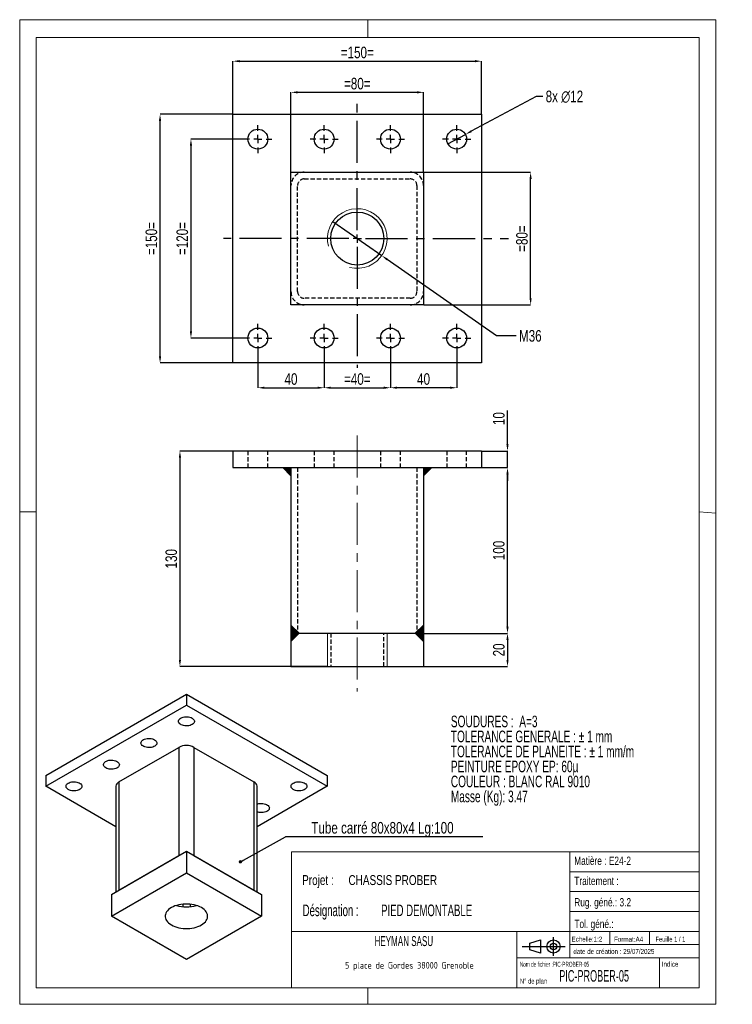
# Model space of a CAD drawing. Header units: millimetres. Extents: x 0 to 215, y 0 to 297.
import ezdxf

# ---------------------------------------------------------------- set-up
doc = ezdxf.new("R2010")
doc.units = ezdxf.units.MM
doc.header["$PDSIZE"] = -1
doc.linetypes.add('CENTERX2', pattern=[20.32, 12.7, -2.54, 2.54, -2.54])
doc.linetypes.add('HIDDEN', pattern=[1.905, 1.27, -0.635])
for name, color, linetype in [('COTES', 1, 'Continuous'), ('NOTES', 6, 'Continuous'), ('TRAIT-MIXTES', 3, 'CENTERX2'), ('TRAIT-TIRET', 2, 'HIDDEN')]:
    doc.layers.add(name, color=color, linetype=linetype)
doc.layers.add('TRAIT-FORT', color=4, linetype='Continuous', lineweight=25)
doc.styles.add('SLDTEXTSTYLE0', font='TXT', dxfattribs={"width": 0.6505})
doc.styles.add('SLDTEXTSTYLE1', font='TXT', dxfattribs={"width": 0.75})
doc.styles.add('SLDTEXTSTYLE2', font='TXT', dxfattribs={"width": 0.692308})
doc.styles.add('SLDTEXTSTYLE3', font='TXT', dxfattribs={"width": 0.7})
doc.styles.add('SLDTEXTSTYLE4', font='TXT', dxfattribs={"width": 0.568363})
doc.styles.add('SLDTEXTSTYLE5', font='TXT', dxfattribs={"width": 0.586297})
doc.styles.add('SLDTEXTSTYLE6', font='TXT', dxfattribs={"width": 0.617353})
doc.styles.add('SLDTEXTSTYLE7', font='ISOCP3', dxfattribs={"width": 0.96})
doc.styles.add('SLDTEXTSTYLE8', font='TXT', dxfattribs={"width": 0.605})
doc.dimstyles.new('SLDDIMSTYLE0', dxfattribs={"dimtxt": 3.5, "dimasz": 2, "dimexe": 0, "dimexo": 0.0625, "dimgap": 0.875, "dimtad": 1, "dimlfac": 2, "dimrnd": 1e-09, "dimzin": 12, "dimdsep": 46, "dimtxsty": 'SLDTEXTSTYLE1', "dimsah": 1, "dimcen": 0.09, "dimadec": 0, "dimazin": 3, "dimtfac": 1, "dimtofl": 0, "dimtmove": 0, "dimatfit": 3, "dimfxl": 1, "dimfrac": 2, "dimtolj": 1, "dimtzin": 12, "dimarcsym": 0})
doc.dimstyles.new('SLDDIMSTYLE1', dxfattribs={"dimtxt": 3.5, "dimasz": 2, "dimexe": 0, "dimexo": 0.0625, "dimgap": 0.875, "dimtad": 1, "dimlfac": 2, "dimrnd": 1e-09, "dimzin": 12, "dimdsep": 46, "dimtxsty": 'SLDTEXTSTYLE1', "dimsah": 1, "dimcen": 0.09, "dimadec": 0, "dimazin": 3, "dimtfac": 1, "dimtmove": 0, "dimatfit": 0, "dimfxl": 1, "dimfrac": 2, "dimtolj": 1, "dimtzin": 12, "dimarcsym": 0})
doc.dimstyles.new('SLDDIMSTYLE2', dxfattribs={"dimtxt": 3.5, "dimasz": 2, "dimexe": 0, "dimexo": 0.0625, "dimgap": 0.875, "dimtad": 0, "dimtih": 1, "dimtoh": 1, "dimlfac": 2, "dimrnd": 1e-09, "dimzin": 12, "dimdsep": 46, "dimtxsty": 'SLDTEXTSTYLE1', "dimblk1": 'NONE', "dimsah": 1, "dimcen": 0, "dimadec": 0, "dimazin": 3, "dimtfac": 1, "dimtmove": 0, "dimatfit": 3, "dimldrblk": 'NONE', "dimfxl": 1, "dimfrac": 2, "dimtolj": 1, "dimtzin": 12, "dimarcsym": 0})
doc.dimstyles.new('SLDDIMSTYLE3', dxfattribs={"dimtxt": 3.5, "dimasz": 2, "dimexe": 0, "dimexo": 0.0625, "dimgap": 0.875, "dimtad": 0, "dimtih": 1, "dimtoh": 1, "dimlfac": 2, "dimrnd": 1e-09, "dimzin": 12, "dimdsep": 46, "dimtxsty": 'SLDTEXTSTYLE1', "dimblk1": 'NONE', "dimsah": 1, "dimcen": 0, "dimadec": 0, "dimazin": 3, "dimtfac": 1, "dimtmove": 0, "dimatfit": 3, "dimldrblk": 'NONE', "dimfxl": 1, "dimfrac": 2, "dimtolj": 1, "dimtzin": 12, "dimarcsym": 0})
doc.dimstyles.new('SLDDIMSTYLE4', dxfattribs={"dimtxt": 0.18, "dimasz": 1, "dimexe": 0, "dimexo": 0.0625, "dimgap": 0, "dimtad": 0, "dimtih": 1, "dimtoh": 1, "dimdec": 0, "dimrnd": 1e-09, "dimzin": 0, "dimdsep": 46, "dimtxsty": 'Standard', "dimblk1": 'DOT', "dimblk2": 'DOT', "dimsah": 1, "dimcen": 0.09, "dimadec": 0, "dimazin": 0, "dimtfac": 1, "dimtdec": 0, "dimtofl": 0, "dimtmove": 0, "dimatfit": 3, "dimldrblk": 'DOT', "dimfxl": 1, "dimfrac": 2, "dimtolj": 1, "dimtzin": 0, "dimarcsym": 0})

# ---------------------------------------------------------------- blocks, each defined once
blk = doc.blocks.new('Bloc2')
for p, q in [((2.32, 3.8), (5.55, 4.8)), ((2.32, 1.8), (2.32, 3.8)), ((5.55, 4.8), (5.55, 0.8)), ((9.48, 0), (9.48, 5.6)), ((0, 2.8), (12.98, 2.8)), ((5.55, 0.8), (2.32, 1.8))]:
    blk.add_line(p, q)
for radius in [2, 1]:
    blk.add_circle((9.48, 2.8), radius)
blk = doc.blocks.new('SW_NOTE_0')
at = {"layer": 'NOTES', "color": 0, "char_height": 3.5, "attachment_point": 1, "style": 'SLDTEXTSTYLE0'}
for s, insert in [('SOUDURES :  A=3', (0, 4.51)), ('TOLERANCE GENERALE : ± 1 mm', (0, -0.01)), ('TOLERANCE DE PLANEITE : ± 1 mm/m', (0, -4.54)), ('PEINTURE EPOXY EP: 60µ', (0, -9.07)), ('COULEUR : BLANC RAL 9010', (0, -13.59)), ('Masse (Kg): 3.47', (0, -18.12))]:
    blk.add_mtext(s, dxfattribs=dict(at, insert=insert))
blk = doc.blocks.new('SW_NOTE_1')
at = {"layer": 'NOTES', "color": 0, "char_height": 3.5, "attachment_point": 1, "style": 'SLDTEXTSTYLE6'}
for s, insert in [('Désignation :', (0, 4.51)), ('PIED DEMONTABLE', (23.66, 4.51))]:
    blk.add_mtext(s, dxfattribs=dict(at, insert=insert))
blk = doc.blocks.new('SW_NOTE_2')
at = {"layer": 'NOTES', "color": 0, "char_height": 3, "attachment_point": 1, "style": 'SLDTEXTSTYLE1'}
for s, insert in [('Projet :', (0, 3.87)), ('CHASSIS PROBER', (13.98, 3.87))]:
    blk.add_mtext(s, dxfattribs=dict(at, insert=insert))
blk = doc.blocks.new('SW_NOTE_3')
at = {"layer": 'NOTES', "color": 0, "insert": (20.94, 2.58), "char_height": 2, "attachment_point": 2, "style": 'SLDTEXTSTYLE7'}
blk.add_mtext('5 place de Gordes 38000 Grenoble', dxfattribs=at)
blk = doc.blocks.new('_D')
at = {"layer": 'COTES', "color": 0, "lineweight": -2, "transparency": 16777216}
for p, q in [((64.27, 166.9), (48.33, 166.9)), ((48.33, 164.9), (48.33, 103.9)), ((92.77, 101.9), (48.33, 101.9))]:
    blk.add_line(p, q, dxfattribs=at)
at = {"layer": 'COTES', "color": 0, "transparency": 16777216}
for points in [[(47.99, 164.9), (48.66, 164.9), (48.33, 166.9)], [(47.99, 103.9), (48.66, 103.9), (48.33, 101.9)]]:
    blk.add_solid(points, dxfattribs=at)
at = {"layer": 'Defpoints', "color": 0, "transparency": 16777216}
for p in [(64.33, 166.9), (48.33, 101.9), (92.83, 101.9)]:
    blk.add_point(p, dxfattribs=at)
at = {"layer": 'COTES', "color": 0, "transparency": 16777216, "insert": (43.95, 134.4), "char_height": 3.5, "attachment_point": 2, "rotation": 90, "style": 'SLDTEXTSTYLE1'}
blk.add_mtext('\\A1;130', dxfattribs=at)
blk = doc.blocks.new('_D_1')
at = {"layer": 'COTES', "color": 0, "lineweight": -2, "transparency": 16777216}
for p, q in [((121.89, 111.9), (147.15, 111.9)), ((147.15, 109.9), (147.15, 103.9)), ((121.89, 101.9), (147.15, 101.9))]:
    blk.add_line(p, q, dxfattribs=at)
at = {"layer": 'COTES', "color": 0, "transparency": 16777216}
for points in [[(146.82, 109.9), (147.48, 109.9), (147.15, 111.9)], [(146.82, 103.9), (147.48, 103.9), (147.15, 101.9)]]:
    blk.add_solid(points, dxfattribs=at)
at = {"layer": 'Defpoints', "color": 0, "transparency": 16777216}
for p in [(121.83, 111.9), (121.83, 101.9), (147.15, 101.9)]:
    blk.add_point(p, dxfattribs=at)
at = {"layer": 'COTES', "color": 0, "transparency": 16777216, "insert": (142.77, 106.9), "char_height": 3.5, "attachment_point": 2, "rotation": 90, "style": 'SLDTEXTSTYLE1'}
blk.add_mtext('\\A1;20', dxfattribs=at)
blk = doc.blocks.new('_D_2')
at = {"layer": 'COTES', "color": 0, "lineweight": -2, "transparency": 16777216}
for p, q in [((139.39, 161.9), (147.15, 161.9)), ((147.15, 113.9), (147.15, 159.9)), ((121.89, 111.9), (147.15, 111.9))]:
    blk.add_line(p, q, dxfattribs=at)
at = {"layer": 'COTES', "color": 0, "transparency": 16777216}
for points in [[(146.82, 159.9), (147.48, 159.9), (147.15, 161.9)], [(146.82, 113.9), (147.48, 113.9), (147.15, 111.9)]]:
    blk.add_solid(points, dxfattribs=at)
at = {"layer": 'Defpoints', "color": 0, "transparency": 16777216}
for p in [(139.33, 161.9), (147.15, 161.9), (121.83, 111.9)]:
    blk.add_point(p, dxfattribs=at)
at = {"layer": 'COTES', "color": 0, "transparency": 16777216, "insert": (142.77, 136.9), "char_height": 3.5, "attachment_point": 2, "rotation": 90, "style": 'SLDTEXTSTYLE1'}
blk.add_mtext('\\A1;100', dxfattribs=at)
blk = doc.blocks.new('_D_3')
at = {"layer": 'COTES', "color": 0, "lineweight": -2, "transparency": 16777216}
for p, q in [((147.15, 168.9), (147.15, 179.08)), ((139.39, 166.9), (147.15, 166.9)), ((147.15, 161.9), (147.15, 166.9)), ((139.39, 161.9), (147.15, 161.9)), ((147.15, 159.9), (147.15, 157.9))]:
    blk.add_line(p, q, dxfattribs=at)
at = {"layer": 'COTES', "color": 0, "transparency": 16777216}
for points in [[(146.82, 168.9), (147.48, 168.9), (147.15, 166.9)], [(146.82, 159.9), (147.48, 159.9), (147.15, 161.9)]]:
    blk.add_solid(points, dxfattribs=at)
at = {"layer": 'Defpoints', "color": 0, "transparency": 16777216}
for p in [(139.33, 166.9), (139.33, 161.9), (147.15, 161.9)]:
    blk.add_point(p, dxfattribs=at)
at = {"layer": 'COTES', "color": 0, "transparency": 16777216, "insert": (142.77, 176.67), "char_height": 3.5, "attachment_point": 2, "rotation": 90, "style": 'SLDTEXTSTYLE1'}
blk.add_mtext('\\A1;10', dxfattribs=at)
blk = doc.blocks.new('_D_4')
at = {"layer": 'COTES', "color": 0, "lineweight": -2, "transparency": 16777216}
for p, q in [((67.52, 260.98), (51.65, 260.98)), ((51.65, 258.98), (51.65, 202.98)), ((67.52, 200.98), (51.65, 200.98))]:
    blk.add_line(p, q, dxfattribs=at)
at = {"layer": 'COTES', "color": 0, "transparency": 16777216}
for points in [[(51.31, 258.98), (51.98, 258.98), (51.65, 260.98)], [(51.31, 202.98), (51.98, 202.98), (51.65, 200.98)]]:
    blk.add_solid(points, dxfattribs=at)
at = {"layer": 'Defpoints', "color": 0, "transparency": 16777216}
for p in [(67.58, 260.98), (51.65, 200.98), (67.58, 200.98)]:
    blk.add_point(p, dxfattribs=at)
at = {"layer": 'COTES', "color": 0, "transparency": 16777216, "insert": (47.27, 230.98), "char_height": 3.5, "attachment_point": 2, "rotation": 90, "style": 'SLDTEXTSTYLE1'}
blk.add_mtext('\\A1;=120=', dxfattribs=at)
blk = doc.blocks.new('_D_5')
at = {"layer": 'COTES', "color": 0, "lineweight": -2, "transparency": 16777216}
for p, q in [((64.27, 268.48), (42.33, 268.48)), ((42.33, 195.48), (42.33, 266.48)), ((64.27, 193.48), (42.33, 193.48))]:
    blk.add_line(p, q, dxfattribs=at)
at = {"layer": 'COTES', "color": 0, "transparency": 16777216}
for points in [[(41.99, 266.48), (42.66, 266.48), (42.33, 268.48)], [(41.99, 195.48), (42.66, 195.48), (42.33, 193.48)]]:
    blk.add_solid(points, dxfattribs=at)
at = {"layer": 'Defpoints', "color": 0, "transparency": 16777216}
for p in [(42.33, 268.48), (64.33, 268.48), (64.33, 193.48)]:
    blk.add_point(p, dxfattribs=at)
at = {"layer": 'COTES', "color": 0, "transparency": 16777216, "insert": (37.95, 230.98), "char_height": 3.5, "attachment_point": 2, "rotation": 90, "style": 'SLDTEXTSTYLE1'}
blk.add_mtext('\\A1;=150=', dxfattribs=at)
blk = doc.blocks.new('_D_6')
at = {"layer": 'COTES', "color": 0, "lineweight": -2, "transparency": 16777216}
for p, q in [((91.83, 196.67), (91.83, 185.98)), ((111.83, 196.67), (111.83, 185.98)), ((93.83, 185.98), (109.83, 185.98))]:
    blk.add_line(p, q, dxfattribs=at)
at = {"layer": 'COTES', "color": 0, "transparency": 16777216}
for points in [[(93.83, 186.32), (93.83, 185.65), (91.83, 185.98)], [(109.83, 186.32), (109.83, 185.65), (111.83, 185.98)]]:
    blk.add_solid(points, dxfattribs=at)
at = {"layer": 'Defpoints', "color": 0, "transparency": 16777216}
for p in [(91.83, 196.73), (111.83, 196.73), (111.83, 185.98)]:
    blk.add_point(p, dxfattribs=at)
at = {"layer": 'COTES', "color": 0, "transparency": 16777216, "insert": (101.83, 190.36), "char_height": 3.5, "attachment_point": 2, "style": 'SLDTEXTSTYLE1'}
blk.add_mtext('\\A1;=40=', dxfattribs=at)
blk = doc.blocks.new('_D_7')
at = {"layer": 'COTES', "color": 0, "lineweight": -2, "transparency": 16777216}
for p, q in [((71.83, 196.67), (71.83, 185.98)), ((91.83, 196.67), (91.83, 185.98)), ((73.83, 185.98), (89.83, 185.98))]:
    blk.add_line(p, q, dxfattribs=at)
at = {"layer": 'COTES', "color": 0, "transparency": 16777216}
for points in [[(73.83, 186.32), (73.83, 185.65), (71.83, 185.98)], [(89.83, 186.32), (89.83, 185.65), (91.83, 185.98)]]:
    blk.add_solid(points, dxfattribs=at)
at = {"layer": 'Defpoints', "color": 0, "transparency": 16777216}
for p in [(71.83, 196.73), (91.83, 196.73), (91.83, 185.98)]:
    blk.add_point(p, dxfattribs=at)
at = {"layer": 'COTES', "color": 0, "transparency": 16777216, "insert": (81.83, 190.36), "char_height": 3.5, "attachment_point": 2, "style": 'SLDTEXTSTYLE1'}
blk.add_mtext('\\A1;40', dxfattribs=at)
blk = doc.blocks.new('_D_8')
at = {"layer": 'COTES', "color": 0, "lineweight": -2, "transparency": 16777216}
for p, q in [((111.83, 196.67), (111.83, 185.98)), ((131.83, 196.67), (131.83, 185.98)), ((129.83, 185.98), (113.83, 185.98))]:
    blk.add_line(p, q, dxfattribs=at)
at = {"layer": 'COTES', "color": 0, "transparency": 16777216}
for points in [[(113.83, 186.32), (113.83, 185.65), (111.83, 185.98)], [(129.83, 186.32), (129.83, 185.65), (131.83, 185.98)]]:
    blk.add_solid(points, dxfattribs=at)
at = {"layer": 'Defpoints', "color": 0, "transparency": 16777216}
for p in [(111.83, 196.73), (131.83, 196.73), (111.83, 185.98)]:
    blk.add_point(p, dxfattribs=at)
at = {"layer": 'COTES', "color": 0, "transparency": 16777216, "insert": (121.83, 190.36), "char_height": 3.5, "attachment_point": 2, "style": 'SLDTEXTSTYLE1'}
blk.add_mtext('\\A1;40', dxfattribs=at)
blk = doc.blocks.new('_D_9')
at = {"layer": 'COTES', "color": 0, "lineweight": -2, "transparency": 16777216}
for p, q in [((64.33, 268.54), (64.33, 284.48)), ((66.33, 284.48), (137.33, 284.48)), ((139.33, 268.54), (139.33, 284.48))]:
    blk.add_line(p, q, dxfattribs=at)
at = {"layer": 'COTES', "color": 0, "transparency": 16777216}
for points in [[(66.33, 284.82), (66.33, 284.15), (64.33, 284.48)], [(137.33, 284.82), (137.33, 284.15), (139.33, 284.48)]]:
    blk.add_solid(points, dxfattribs=at)
at = {"layer": 'Defpoints', "color": 0, "transparency": 16777216}
for p in [(139.33, 284.48), (64.33, 268.48), (139.33, 268.48)]:
    blk.add_point(p, dxfattribs=at)
at = {"layer": 'COTES', "color": 0, "transparency": 16777216, "insert": (101.83, 288.86), "char_height": 3.5, "attachment_point": 2, "style": 'SLDTEXTSTYLE1'}
blk.add_mtext('\\A1;=150=', dxfattribs=at)
blk = doc.blocks.new('_D_10')
at = {"layer": 'COTES', "color": 0, "lineweight": -2, "transparency": 16777216}
for p, q in [((94.45, 236.14), (109.21, 225.83)), ((143.82, 201.64), (110.85, 224.68)), ((149.74, 201.64), (143.82, 201.64))]:
    blk.add_line(p, q, dxfattribs=at)
at = {"layer": 'COTES', "color": 0, "transparency": 16777216}
blk.add_solid([(111.04, 224.96), (110.65, 224.41), (109.21, 225.83)], dxfattribs=at)
at = {"layer": 'Defpoints', "color": 0, "transparency": 16777216}
for p in [(94.45, 236.14), (109.21, 225.83)]:
    blk.add_point(p, dxfattribs=at)
at = {"layer": 'COTES', "color": 0, "transparency": 16777216, "insert": (150.62, 203.39), "char_height": 3.5, "attachment_point": 1, "style": 'SLDTEXTSTYLE1'}
blk.add_mtext('\\A1;M36', dxfattribs=at)
blk = doc.blocks.new('_None')
blk = doc.blocks.new('_D_11')
at = {"layer": 'COTES', "color": 0, "lineweight": -2, "transparency": 16777216}
for p, q in [((155.79, 273.86), (136.23, 263.35)), ((157.79, 273.86), (155.79, 273.86)), ((129.19, 259.56), (134.47, 262.4))]:
    blk.add_line(p, q, dxfattribs=at)
at = {"layer": 'COTES', "color": 0, "transparency": 16777216}
blk.add_solid([(136.07, 263.64), (136.39, 263.06), (134.47, 262.4)], dxfattribs=at)
at = {"layer": 'Defpoints', "color": 0, "transparency": 16777216}
for p in [(134.47, 262.4), (129.19, 259.56)]:
    blk.add_point(p, dxfattribs=at)
at = {"layer": 'COTES', "color": 0, "transparency": 16777216, "insert": (158.66, 275.61), "char_height": 3.5, "attachment_point": 1, "style": 'SLDTEXTSTYLE1'}
blk.add_mtext('\\A1;8x ∅12', dxfattribs=at)
blk = doc.blocks.new('_D_12')
at = {"layer": 'COTES', "color": 0, "lineweight": -2, "transparency": 16777216}
for p, q in [((121.89, 250.98), (154.12, 250.98)), ((154.12, 212.98), (154.12, 248.98)), ((121.89, 210.98), (154.12, 210.98))]:
    blk.add_line(p, q, dxfattribs=at)
at = {"layer": 'COTES', "color": 0, "transparency": 16777216}
for points in [[(153.79, 248.98), (154.45, 248.98), (154.12, 250.98)], [(153.79, 212.98), (154.45, 212.98), (154.12, 210.98)]]:
    blk.add_solid(points, dxfattribs=at)
at = {"layer": 'Defpoints', "color": 0, "transparency": 16777216}
for p in [(121.83, 250.98), (154.12, 250.98), (121.83, 210.98)]:
    blk.add_point(p, dxfattribs=at)
at = {"layer": 'COTES', "color": 0, "transparency": 16777216, "insert": (149.74, 230.98), "char_height": 3.5, "attachment_point": 2, "rotation": 90, "style": 'SLDTEXTSTYLE1'}
blk.add_mtext('\\A1;=80=', dxfattribs=at)
blk = doc.blocks.new('_D_13')
at = {"layer": 'COTES', "color": 0, "lineweight": -2, "transparency": 16777216}
for p, q in [((81.83, 251.04), (81.83, 275.09)), ((83.83, 275.09), (119.83, 275.09)), ((121.83, 251.04), (121.83, 275.09))]:
    blk.add_line(p, q, dxfattribs=at)
at = {"layer": 'COTES', "color": 0, "transparency": 16777216}
for points in [[(83.83, 275.43), (83.83, 274.76), (81.83, 275.09)], [(119.83, 275.43), (119.83, 274.76), (121.83, 275.09)]]:
    blk.add_solid(points, dxfattribs=at)
at = {"layer": 'Defpoints', "color": 0, "transparency": 16777216}
for p in [(121.83, 275.09), (81.83, 250.98), (121.83, 250.98)]:
    blk.add_point(p, dxfattribs=at)
at = {"layer": 'COTES', "color": 0, "transparency": 16777216, "insert": (101.83, 279.47), "char_height": 3.5, "attachment_point": 2, "style": 'SLDTEXTSTYLE1'}
blk.add_mtext('\\A1;=80=', dxfattribs=at)
blk = doc.blocks.new('SW_CENTERMARKSYMBOL_0')
at = {"layer": 'TRAIT-MIXTES', "color": 0}
for p, q in [((0, 2.5), (0, 4.25)), ((-2.5, 0), (-4.25, 0)), ((0, 0), (-1.25, 0)), ((0, 0), (0, 1.25)), ((0, 0), (0, -1.25)), ((0, 0), (1.25, 0)), ((2.5, 0), (4.25, 0)), ((0, -2.5), (0, -4.25))]:
    blk.add_line(p, q, dxfattribs=at)
blk = doc.blocks.new('SW_CENTERMARKSYMBOL_1')
at = {"layer": 'TRAIT-MIXTES', "color": 0}
for p, q in [((0, 2.5), (0, 4.25)), ((-2.5, 0), (-4.25, 0)), ((0, 0), (-1.25, 0)), ((0, 0), (0, 1.25)), ((0, 0), (0, -1.25)), ((0, 0), (1.25, 0)), ((2.5, 0), (4.25, 0)), ((0, -2.5), (0, -4.25))]:
    blk.add_line(p, q, dxfattribs=at)
blk = doc.blocks.new('SW_CENTERMARKSYMBOL_2')
at = {"layer": 'TRAIT-MIXTES', "color": 0}
for p, q in [((0, 2.5), (0, 4.25)), ((-2.5, 0), (-4.25, 0)), ((0, 0), (-1.25, 0)), ((0, 0), (0, 1.25)), ((0, 0), (0, -1.25)), ((0, 0), (1.25, 0)), ((2.5, 0), (4.25, 0)), ((0, -2.5), (0, -4.25))]:
    blk.add_line(p, q, dxfattribs=at)
blk = doc.blocks.new('SW_CENTERMARKSYMBOL_3')
at = {"layer": 'TRAIT-MIXTES', "color": 0}
for p, q in [((0, 2.5), (0, 4.25)), ((-2.5, 0), (-4.25, 0)), ((0, 0), (-1.25, 0)), ((0, 0), (0, 1.25)), ((0, 0), (0, -1.25)), ((0, 0), (1.25, 0)), ((2.5, 0), (4.25, 0)), ((0, -2.5), (0, -4.25))]:
    blk.add_line(p, q, dxfattribs=at)
blk = doc.blocks.new('SW_CENTERMARKSYMBOL_4')
at = {"layer": 'TRAIT-MIXTES', "color": 0}
for p, q in [((0, 2.5), (0, 4.25)), ((-2.5, 0), (-4.25, 0)), ((0, 0), (-1.25, 0)), ((0, 0), (0, 1.25)), ((0, 0), (0, -1.25)), ((0, 0), (1.25, 0)), ((2.5, 0), (4.25, 0)), ((0, -2.5), (0, -4.25))]:
    blk.add_line(p, q, dxfattribs=at)
blk = doc.blocks.new('SW_CENTERMARKSYMBOL_5')
at = {"layer": 'TRAIT-MIXTES', "color": 0}
for p, q in [((0, 2.5), (0, 4.25)), ((-2.5, 0), (-4.25, 0)), ((0, 0), (-1.25, 0)), ((0, 0), (0, 1.25)), ((0, 0), (0, -1.25)), ((0, 0), (1.25, 0)), ((2.5, 0), (4.25, 0)), ((0, -2.5), (0, -4.25))]:
    blk.add_line(p, q, dxfattribs=at)
blk = doc.blocks.new('SW_CENTERMARKSYMBOL_6')
at = {"layer": 'TRAIT-MIXTES', "color": 0}
for p, q in [((0, 2.5), (0, 4.25)), ((-2.5, 0), (-4.25, 0)), ((0, 0), (-1.25, 0)), ((0, 0), (0, 1.25)), ((0, 0), (0, -1.25)), ((0, 0), (1.25, 0)), ((2.5, 0), (4.25, 0)), ((0, -2.5), (0, -4.25))]:
    blk.add_line(p, q, dxfattribs=at)
blk = doc.blocks.new('SW_CENTERMARKSYMBOL_7')
at = {"layer": 'TRAIT-MIXTES', "color": 0}
for p, q in [((0, 2.5), (0, 4.25)), ((-2.5, 0), (-4.25, 0)), ((0, 0), (-1.25, 0)), ((0, 0), (0, 1.25)), ((0, 0), (0, -1.25)), ((0, 0), (1.25, 0)), ((2.5, 0), (4.25, 0)), ((0, -2.5), (0, -4.25))]:
    blk.add_line(p, q, dxfattribs=at)
blk = doc.blocks.new('SW_CENTERMARKSYMBOL_8')
at = {"layer": 'TRAIT-MIXTES', "color": 0}
for p, q in [((0, 2.5), (0, 42.11)), ((-2.5, 0), (-40.33, 0)), ((0, 0), (-1.25, 0)), ((0, 0), (0, 1.25)), ((0, 0), (0, -1.25)), ((0, 0), (1.25, 0)), ((2.5, 0), (45.64, 0)), ((0, -2.5), (0, -38.98))]:
    blk.add_line(p, q, dxfattribs=at)
blk = doc.blocks.new('SW_NOTE_4')
at = {"layer": 'NOTES', "color": 0}
blk.add_line((59.61, 0), (0, 0), dxfattribs=at)
at = {"layer": 'NOTES', "color": 0, "insert": (29.28, 4.49), "char_height": 3.5, "attachment_point": 2, "style": 'SLDTEXTSTYLE1'}
blk.add_mtext('Tube carré 80x80x4 Lg:100', dxfattribs=at)
blk = doc.blocks.new('_Dot')
at = {"color": 0, "linetype": 'ByBlock', "lineweight": -2}
blk.add_line((-0.5, 0), (-1, 0), dxfattribs=at)
at = {"color": 0, "linetype": 'ByBlock', "const_width": 0.5}
blk.add_lwpolyline([(-0.25, 0, 1), (0.25, 0, 1)], format="xyb", close=True, dxfattribs=at)

msp = doc.modelspace()

# ---------------------------------------------------------------- linework, layer by layer
at = {"lineweight": 18}
for p, q in [((-0.0171, 297), (209.9829, 297)), ((-0.0171, 297), (-0.0171, 0)), ((104.9829, 297), (104.9829, 291.6268)), ((209.9829, 297), (209.9829, 0)), ((5, 291.6268), (205, 291.6268)), ((5, 291.6268), (5, 148.5091)), ((205, 291.6268), (204.9999, 5.0001)), ((79.3282, 161.9034), (81.8282, 159.4034)), ((121.8282, 159.4034), (124.3282, 161.9034)), ((-0.0171, 148.5091), (5, 148.5091)), ((5, 148.5091), (5, 5.0001)), ((205, 148.5184), (209.9829, 148.1054)), ((84.3282, 111.9034), (81.8282, 114.4034)), ((119.3282, 111.9034), (121.8282, 114.4034)), ((84.3282, 111.9034), (81.8282, 109.4034)), ((92.8282, 111.9034), (92.8282, 101.9034)), ((110.8282, 111.9034), (110.8282, 101.9034)), ((119.3282, 111.9034), (121.8282, 109.4034)), ((92.8282, 101.9034), (110.8282, 101.9034)), ((5, 67.6922), (5, 5.0001)), ((81.9999, 46.0001), (81.9999, 5.0001)), ((204.9999, 46.0001), (81.9999, 46.0001)), ((165.9999, 46.0001), (165.9999, 14.0001)), ((204.9999, 46.0001), (204.9999, 5.0001)), ((165.9999, 40.0001), (204.9999, 40.0001)), ((165.9999, 34.0001), (204.9999, 34.0001)), ((165.9999, 28.0001), (204.9999, 28.0001)), ((81.9999, 22.0001), (204.9999, 22.0001)), ((149.9999, 22.0001), (149.9999, 5.0001)), ((177.9999, 22.0001), (177.9999, 18.0001)), ((189.9999, 22.0001), (189.9999, 18.0001)), ((165.9999, 18.0001), (204.9999, 18.0001)), ((149.9999, 14.0001), (204.9999, 14.0001)), ((192.9999, 14.0001), (192.9999, 5.0001)), ((5, 5.0001), (204.9999, 5.0001)), ((81.9999, 5.0001), (204.9999, 5.0001)), ((104.9829, 0), (104.9829, 5.0001)), ((-0.0171, 0), (209.9829, 0))]:
    msp.add_line(p, q, dxfattribs=at)
msp.add_arc((101.8282, 230.9822), 9, 255, 195, dxfattribs=at)
for points in [[(79.3282, 161.9034), (81.8282, 161.9034), (81.8282, 159.4034)], [(121.8282, 159.4034), (121.8282, 161.9034), (124.3282, 161.9034)], [(84.3282, 111.9034), (81.8282, 111.9034), (81.8282, 114.4034)], [(119.3282, 111.9034), (121.8282, 111.9034), (121.8282, 114.4034)], [(84.3282, 111.9034), (81.8282, 111.9034), (81.8282, 109.4034)], [(119.3282, 111.9034), (121.8282, 111.9034), (121.8282, 109.4034)]]:
    msp.add_solid(points, dxfattribs=at)
at = {"layer": 'TRAIT-FORT', "lineweight": 25}
for p, q in [((64.3282, 268.4822), (139.3282, 268.4822)), ((64.3282, 193.4822), (64.3282, 268.4822)), ((139.3282, 268.4822), (139.3282, 193.4822)), ((81.8282, 250.9822), (121.8282, 250.9822)), ((81.8282, 210.9822), (81.8282, 250.9822)), ((121.8282, 250.9822), (121.8282, 210.9822)), ((121.8282, 210.9822), (81.8282, 210.9822)), ((139.3282, 193.4822), (64.3282, 193.4822)), ((64.3282, 166.9034), (64.3282, 161.9034)), ((64.3282, 166.9034), (139.3282, 166.9034)), ((139.3282, 166.9034), (139.3282, 161.9034)), ((64.3282, 161.9034), (139.3282, 161.9034)), ((81.8282, 161.9034), (81.8282, 111.9034)), ((121.8282, 161.9034), (121.8282, 111.9034)), ((81.8282, 111.9034), (81.8282, 101.9034)), ((81.8282, 111.9034), (121.8282, 111.9034)), ((85.8282, 111.9034), (117.8282, 111.9034)), ((121.8282, 111.9034), (121.8282, 101.9034)), ((81.8282, 101.9034), (121.8282, 101.9034)), ((7.864, 69.0215), (50.2904, 93.5138)), ((50.2904, 93.5138), (50.2904, 90.2476)), ((50.2904, 93.5138), (92.7168, 69.0215)), ((7.864, 65.7554), (50.2904, 90.2476)), ((50.2904, 90.2476), (92.7168, 65.7554)), ((29.9258, 67.0616), (48.0277, 77.5117)), ((48.0277, 77.5117), (48.0277, 44.85)), ((52.5532, 77.5117), (52.5532, 44.85)), ((52.5532, 77.5117), (70.6551, 67.0616)), ((7.864, 69.0215), (7.864, 65.7554)), ((92.7168, 69.0215), (92.7168, 65.7554)), ((28.9885, 53.5605), (7.864, 65.7554)), ((28.9885, 65.7554), (28.9885, 33.8589)), ((29.9258, 67.0616), (29.9258, 34.4)), ((70.6551, 67.0616), (70.6551, 34.4)), ((71.5924, 33.8589), (71.5924, 65.7554)), ((92.7168, 65.7554), (71.5924, 53.5605)), ((27.663, 33.0937), (50.2904, 46.1563)), ((29.9258, 34.4), (48.0277, 44.85)), ((50.2904, 46.1563), (50.2904, 39.6239)), ((50.2904, 46.1563), (72.9179, 33.0937)), ((52.5532, 44.85), (70.6551, 34.4)), ((27.663, 26.5614), (50.2904, 39.6239)), ((50.2904, 39.6239), (72.9179, 26.5614)), ((27.663, 33.0937), (27.663, 26.5614)), ((72.9179, 33.0937), (72.9179, 26.5614)), ((49.1591, 30.1979), (49.1591, 29.4573)), ((51.4218, 30.1979), (51.4218, 29.4573)), ((50.2904, 13.4989), (27.663, 26.5614)), ((72.9179, 26.5614), (50.2904, 13.4989))]:
    msp.add_line(p, q, dxfattribs=at)
at = {"layer": 'TRAIT-FORT', "lineweight": 25, "flags": 128}
for points in [[(51.9875, 86.3289), (52.2499, 86.1492), (52.4559, 85.9465), (52.5996, 85.7267), (52.6769, 85.4959), (52.6856, 85.261), (52.6253, 85.0286), (52.4979, 84.8054), (52.3069, 84.5979), (52.058, 84.4119), (51.7582, 84.253), (51.4162, 84.1255), (51.0418, 84.0333), (50.6457, 83.9789), (50.2395, 83.964), (49.8347, 83.9889), (49.443, 84.0529), (49.0758, 84.1542), (48.7434, 84.2899), (48.4556, 84.4561), (48.2205, 84.648), (48.045, 84.86), (47.9341, 85.0861), (47.891, 85.3198), (47.9169, 85.5543), (48.0111, 85.7829), (48.1708, 85.999), (48.3916, 86.1965), (48.6669, 86.3696), (48.989, 86.5133), (49.3485, 86.6235), (49.7351, 86.6971), (50.1377, 86.7319), (50.5447, 86.7269), (50.9443, 86.6822), (51.3252, 86.5993), (51.6763, 86.4803), (51.9875, 86.3289)], [(40.6738, 79.7976), (40.9362, 79.6179), (41.1422, 79.4153), (41.2859, 79.1954), (41.3632, 78.9647), (41.3719, 78.7297), (41.3116, 78.4973), (41.1842, 78.2741), (40.9932, 78.0666), (40.7443, 77.8807), (40.4445, 77.7217), (40.1025, 77.5943), (39.728, 77.5021), (39.332, 77.4477), (38.9258, 77.4327), (38.521, 77.4576), (38.1293, 77.5216), (37.762, 77.623), (37.4297, 77.7587), (37.1419, 77.9248), (36.9068, 78.1167), (36.7313, 78.3287), (36.6204, 78.5548), (36.5773, 78.7885), (36.6032, 79.023), (36.6974, 79.2516), (36.8571, 79.4678), (37.0779, 79.6652), (37.3532, 79.8383), (37.6753, 79.982), (38.0348, 80.0922), (38.4214, 80.1658), (38.824, 80.2006), (39.231, 80.1956), (39.6306, 80.151), (40.0115, 80.068), (40.3626, 79.9491), (40.6738, 79.7976)], [(25.966, 71.3069), (25.7036, 71.4866), (25.4975, 71.6893), (25.3538, 71.9091), (25.2765, 72.1399), (25.2679, 72.3748), (25.3281, 72.6072), (25.4556, 72.8304), (25.6465, 73.0379), (25.8955, 73.2239), (26.1953, 73.3828), (26.5373, 73.5103), (26.9117, 73.6025), (27.3077, 73.6569), (27.714, 73.6718), (28.1187, 73.6469), (28.5104, 73.5829), (28.8777, 73.4816), (29.21, 73.3459), (29.4979, 73.1797), (29.7329, 72.9879), (29.9084, 72.7758), (30.0194, 72.5497), (30.0625, 72.316), (30.0366, 72.0815), (29.9424, 71.8529), (29.7826, 71.6368), (29.5619, 71.4393), (29.2865, 71.2663), (28.9644, 71.1225), (28.6049, 71.0123), (28.2183, 70.9387), (27.8157, 70.904), (27.4088, 70.9089), (27.0091, 70.9536), (26.6283, 71.0365), (26.2772, 71.1555), (25.966, 71.3069)], [(14.6523, 64.7757), (14.3899, 64.9553), (14.1838, 65.158), (14.0401, 65.3779), (13.9628, 65.6086), (13.9542, 65.8435), (14.0144, 66.076), (14.1419, 66.2991), (14.3328, 66.5067), (14.5818, 66.6926), (14.8816, 66.8516), (15.2236, 66.979), (15.598, 67.0712), (15.994, 67.1256), (16.4002, 67.1406), (16.805, 67.1157), (17.1967, 67.0516), (17.564, 66.9503), (17.8963, 66.8146), (18.1842, 66.6485), (18.4192, 66.4566), (18.5947, 66.2446), (18.7056, 66.0185), (18.7488, 65.7848), (18.7229, 65.5503), (18.6287, 65.3216), (18.4689, 65.1055), (18.2482, 64.9081), (17.9728, 64.735), (17.6507, 64.5913), (17.2912, 64.481), (16.9046, 64.4075), (16.502, 64.3727), (16.0951, 64.3777), (15.6954, 64.4223), (15.3145, 64.5053), (14.9635, 64.6242), (14.6523, 64.7757)], [(82.5345, 64.7757), (82.2721, 64.9553), (82.0661, 65.158), (81.9224, 65.3779), (81.8451, 65.6086), (81.8364, 65.8435), (81.8967, 66.076), (82.0241, 66.2991), (82.2151, 66.5067), (82.464, 66.6926), (82.7638, 66.8516), (83.1058, 66.979), (83.4802, 67.0712), (83.8763, 67.1256), (84.2825, 67.1406), (84.6873, 67.1157), (85.0789, 67.0516), (85.4462, 66.9503), (85.7786, 66.8146), (86.0664, 66.6485), (86.3015, 66.4566), (86.477, 66.2446), (86.5879, 66.0185), (86.631, 65.7848), (86.6051, 65.5503), (86.5109, 65.3216), (86.3512, 65.1055), (86.1304, 64.9081), (85.8551, 64.735), (85.533, 64.5913), (85.1735, 64.481), (84.7869, 64.4075), (84.3843, 64.3727), (83.9773, 64.3777), (83.5777, 64.4223), (83.1968, 64.5053), (82.8457, 64.6242), (82.5345, 64.7757)], [(71.5924, 60.3791), (71.7921, 60.4477), (72.1665, 60.54), (72.5625, 60.5943), (72.9688, 60.6093), (73.3736, 60.5844), (73.7652, 60.5204), (74.1325, 60.419), (74.4649, 60.2834), (74.7527, 60.1172), (74.9878, 59.9253), (75.1633, 59.7133), (75.2742, 59.4872), (75.3173, 59.2535), (75.2914, 59.019), (75.1972, 58.7904), (75.0375, 58.5742), (74.8167, 58.3768), (74.5414, 58.2037), (74.2193, 58.06), (73.8598, 57.9498), (73.4732, 57.8762), (73.0706, 57.8414), (72.6636, 57.8464), (72.2639, 57.891), (71.8831, 57.974), (71.5924, 58.0691)], [(45.765, 23.9489), (46.2628, 23.6901), (46.8047, 23.4628), (47.3849, 23.2695), (47.9969, 23.1122), (48.634, 22.9927), (49.2893, 22.9123), (49.9555, 22.8718), (50.6254, 22.8718), (51.2916, 22.9123), (51.9469, 22.9927), (52.584, 23.1122), (53.196, 23.2695), (53.7761, 23.4628), (54.3181, 23.6901), (54.8159, 23.9489), (55.2642, 24.2363), (55.6579, 24.5492), (55.9929, 24.8841), (56.2653, 25.2374), (56.4724, 25.6052), (56.6116, 25.9834), (56.6817, 26.3681), (56.6817, 26.7548), (56.6116, 27.1394), (56.4724, 27.5177), (56.2653, 27.8855), (55.9929, 28.2387), (55.6579, 28.5737), (55.2642, 28.8865), (54.8159, 29.1739), (54.3181, 29.4327), (53.7761, 29.66), (53.196, 29.8534), (52.584, 30.0107), (51.9469, 30.1302), (51.2916, 30.2106), (50.6254, 30.251), (49.9555, 30.251), (49.2893, 30.2106), (48.634, 30.1302), (47.9969, 30.0107), (47.3849, 29.8534), (46.8047, 29.66), (46.2628, 29.4327), (45.765, 29.1739), (45.3167, 28.8865), (44.9229, 28.5737), (44.588, 28.2387), (44.3155, 27.8855), (44.1085, 27.5177), (43.9692, 27.1394), (43.8992, 26.7548), (43.8992, 26.3681), (43.9692, 25.9834), (44.1085, 25.6052), (44.3155, 25.2374), (44.588, 24.8841), (44.9229, 24.5492), (45.3167, 24.2363), (45.765, 23.9489)]]:
    msp.add_lwpolyline(points, dxfattribs=at)
at = {"layer": 'TRAIT-FORT', "lineweight": 25}
for centre, radius in [((71.8282, 260.9822), 3), ((91.8282, 260.9822), 3), ((111.8282, 260.9822), 3), ((131.8282, 260.9822), 3), ((101.8282, 230.9822), 8), ((71.8282, 200.9822), 3), ((91.8282, 200.9822), 3), ((111.8282, 200.9822), 3), ((131.8282, 200.9822), 3)]:
    msp.add_circle(centre, radius, dxfattribs=at)
for centre, radius, start, end in [((50.2904, 73.1851), 4.8825, 62.391019, 117.608981), ((30.6128, 65.5793), 1.6338, 114.867326, 173.812507), ((70.0045, 65.6054), 1.5949, 5.394473, 65.925693), ((50.2904, 39.9313), 10.5373, 253.506661, 286.493339)]:
    msp.add_arc(centre, radius, start, end, dxfattribs=at)
at = {"layer": 'TRAIT-MIXTES', "lineweight": 18}
msp.add_line((101.8282, 171.6002), (101.8282, 94.3069), dxfattribs=at)
at = {"layer": 'TRAIT-TIRET'}
for p, q in [((83.8282, 214.9822), (83.8282, 246.9822)), ((85.8282, 248.9822), (117.8282, 248.9822)), ((119.8282, 246.9822), (119.8282, 214.9822)), ((117.8282, 212.9822), (85.8282, 212.9822)), ((68.8282, 166.9034), (68.8282, 161.9034)), ((74.8282, 161.9034), (74.8282, 166.9034)), ((88.8282, 166.9034), (88.8282, 161.9034)), ((94.8282, 161.9034), (94.8282, 166.9034)), ((108.8282, 166.9034), (108.8282, 161.9034)), ((114.8282, 161.9034), (114.8282, 166.9034)), ((128.8282, 166.9034), (128.8282, 161.9034)), ((134.8282, 161.9034), (134.8282, 166.9034)), ((83.8282, 161.9034), (83.8282, 111.9034)), ((119.8282, 161.9034), (119.8282, 111.9034)), ((93.8282, 111.9034), (93.8282, 101.9034)), ((109.8282, 101.9034), (109.8282, 111.9034))]:
    msp.add_line(p, q, dxfattribs=at)
for centre, radius, start, end in [((85.8282, 246.9822), 4, 90, 180), ((117.8282, 246.9822), 4, 0, 90), ((85.8282, 246.9822), 2, 90, 180), ((117.8282, 246.9822), 2, 0, 90), ((85.8282, 214.9822), 4, 180, 270), ((85.8282, 214.9822), 2, 180, 270), ((117.8282, 214.9822), 2, 270, 0), ((117.8282, 214.9822), 4, 270, 0)]:
    msp.add_arc(centre, radius, start, end, dxfattribs=at)

# ---------------------------------------------------------------- block references
msp.add_blockref('Bloc2', (151.5598, 14.6344))
at = {"layer": 'NOTES'}
for name, p in [('SW_NOTE_0', (130.0614, 82.5633)), ('SW_NOTE_4', (80.1457, 50.5094)), ('SW_NOTE_2', (85.1846, 35.1065)), ('SW_NOTE_1', (85.3622, 25.5802)), ('SW_NOTE_3', (96.6254, 10.1914))]:
    msp.add_blockref(name, p, dxfattribs=at)
at = {"layer": 'TRAIT-MIXTES'}
for name, p in [('SW_CENTERMARKSYMBOL_8', (101.8282, 230.9822)), ('SW_CENTERMARKSYMBOL_4', (71.8282, 260.9822)), ('SW_CENTERMARKSYMBOL_5', (91.8282, 260.9822)), ('SW_CENTERMARKSYMBOL_0', (111.8282, 260.9822)), ('SW_CENTERMARKSYMBOL_3', (131.8282, 260.9822)), ('SW_CENTERMARKSYMBOL_1', (71.8282, 200.9822)), ('SW_CENTERMARKSYMBOL_7', (91.8282, 200.9822)), ('SW_CENTERMARKSYMBOL_6', (111.8282, 200.9822)), ('SW_CENTERMARKSYMBOL_2', (131.8282, 200.9822))]:
    msp.add_blockref(name, p, dxfattribs=at)

# ---------------------------------------------------------------- texts
at = {"layer": 'NOTES'}
for s, insert, char_height, attachment_point, style in [('Matière : E24-2', (167.2664, 44.5552), 2.5, 1, 'SLDTEXTSTYLE1'), ('Traitement :', (167.2982, 38.4681), 2.5, 1, 'SLDTEXTSTYLE1'), ('Rug. géné.: 3.2', (167.2846, 32.034), 2.5, 1, 'SLDTEXTSTYLE1'), ('Tol. géné.:', (167.3235, 25.4994), 2.5, 1, 'SLDTEXTSTYLE1'), ('HEYMAN SASU', (115.8788, 20.5701), 3, 2, 'SLDTEXTSTYLE8'), ('Echelle:1:2', (166.4533, 20.4048), 1.5, 1, 'SLDTEXTSTYLE1'), ('Format:A4', (179.2892, 20.3802), 1.5, 1, 'SLDTEXTSTYLE1'), ('Feuille 1 / 1', (191.8063, 20.384), 1.5, 1, 'SLDTEXTSTYLE2'), ('date de création : 29/07/2025', (167.0088, 16.6948), 1.5, 1, 'SLDTEXTSTYLE1'), ('Nom de fichier :PIC-PROBER-05', (150.8523, 12.8154), 1.5, 1, 'SLDTEXTSTYLE4'), ('Indice', (193.6926, 12.8602), 1.5, 1, 'SLDTEXTSTYLE1'), ('PIC-PROBER-05', (162.7559, 10.3295), 3.5, 1, 'SLDTEXTSTYLE5'), ('N° de plan', (150.878, 7.7651), 1.5, 1, 'SLDTEXTSTYLE3')]:
    msp.add_mtext(s, dxfattribs=dict(at, insert=insert, char_height=char_height, attachment_point=attachment_point, style=style))

# ---------------------------------------------------------------- dimensions: what is measured, and where the dimension line sits
at = {"layer": 'COTES'}
for base, p1, p2, picture, middle in [((139.3282, 284.4822), (64.3282, 268.4822), (139.3282, 268.4822), '_D_9', (101.8282, 284.4822)), ((121.8282, 275.0949), (81.8282, 250.9822), (121.8282, 250.9822), '_D_13', (101.8282, 275.0949)), ((111.8282, 185.982), (91.8282, 196.7322), (111.8282, 196.7322), '_D_6', (101.8282, 185.982))]:
    dim = msp.add_linear_dim(base=base, p1=p1, p2=p2, text='=<>=', dimstyle='SLDDIMSTYLE0', dxfattribs=at)
    dim.commit()
    dim.dimension.update_dxf_attribs({"geometry": picture, "text_midpoint": middle, "dimtype": 160})
dim = msp.add_diameter_dim_2p(p1=(129.1858, 259.5618), p2=(134.4707, 262.4026), text='8x <>', dimstyle='SLDDIMSTYLE3', dxfattribs=at)
dim.commit()
dim.dimension.update_dxf_attribs({"geometry": '_D_11', "text_midpoint": (165.6644, 273.8618), "dimtype": 163})
for base, p1, p2, picture, middle in [((42.3282, 268.4822), (64.3282, 193.4822), (64.3282, 268.4822), '_D_5', (42.3282, 230.9822)), ((51.6459, 200.9822), (67.5782, 260.9822), (67.5782, 200.9822), '_D_4', (51.6459, 230.9822)), ((154.1185, 250.9822), (121.8282, 210.9822), (121.8282, 250.9822), '_D_12', (154.1185, 230.9822))]:
    dim = msp.add_linear_dim(base=base, p1=p1, p2=p2, angle=90, text='=<>=', dimstyle='SLDDIMSTYLE0', dxfattribs=at)
    dim.commit()
    dim.dimension.update_dxf_attribs({"geometry": picture, "text_midpoint": middle, "dimtype": 160})
dim = msp.add_diameter_dim_2p(p1=(94.4505, 236.1367), p2=(109.206, 225.8277), text='M36', dimstyle='SLDDIMSTYLE2', override={"dimpost": '<>'}, dxfattribs=at)
dim.commit()
dim.dimension.update_dxf_attribs({"geometry": '_D_10', "text_midpoint": (154.1185, 201.6413), "dimtype": 163})
for base, p1, p2, picture, middle in [((91.8282, 185.982), (71.8282, 196.7322), (91.8282, 196.7322), '_D_7', (81.8282, 185.982)), ((111.8282, 185.982), (131.8282, 196.7322), (111.8282, 196.7322), '_D_8', (121.8282, 185.982))]:
    dim = msp.add_linear_dim(base=base, p1=p1, p2=p2, dimstyle='SLDDIMSTYLE0', dxfattribs=at)
    dim.commit()
    dim.dimension.update_dxf_attribs({"geometry": picture, "text_midpoint": middle, "dimtype": 160})
for base, p1, p2, dimstyle, picture, middle in [((147.1486, 161.9034), (139.3282, 166.9034), (139.3282, 161.9034), 'SLDDIMSTYLE1', '_D_3', (147.1486, 176.6724)), ((48.3282, 101.9034), (64.3282, 166.9034), (92.8282, 101.9034), 'SLDDIMSTYLE0', '_D', (48.3282, 134.4034)), ((147.1486, 161.9034), (121.8282, 111.9034), (139.3282, 161.9034), 'SLDDIMSTYLE0', '_D_2', (147.1486, 136.9034)), ((147.1486, 101.9034), (121.8282, 111.9034), (121.8282, 101.9034), 'SLDDIMSTYLE0', '_D_1', (147.1486, 106.9034))]:
    dim = msp.add_linear_dim(base=base, p1=p1, p2=p2, angle=90, dimstyle=dimstyle, dxfattribs=at)
    dim.commit()
    dim.dimension.update_dxf_attribs({"geometry": picture, "text_midpoint": middle, "dimtype": 160})

# ---------------------------------------------------------------- leaders
at = {"layer": 'NOTES'}
msp.add_leader([(66.5627, 42.983), (80.1457, 50.5094)], dimstyle='SLDDIMSTYLE4', dxfattribs=at)

doc.saveas('drawing.dxf')
